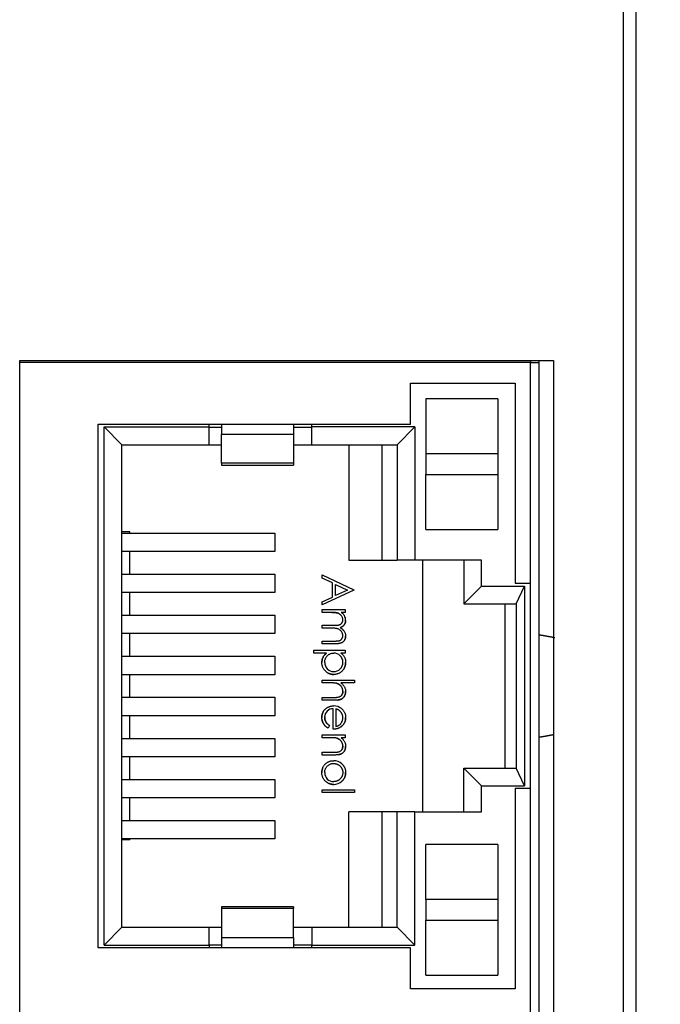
# Model space of a CAD drawing. Header units: inches. Extents: x 0 to 22, y 0 to 17.
# Tile 24 of 40: x 17.231 to 17.855, y 6.625 to 7.585. Entities that reach past the tile are written whole.
import ezdxf
from ezdxf.enums import TextEntityAlignment as Align

# ---------------------------------------------------------------- set-up
doc = ezdxf.new("R2010")
doc.units = ezdxf.units.IN
doc.header["$MEASUREMENT"] = 0
for name, color, linetype in [('CONN__RJ45_X2__A', 7, 'Continuous'), ('Default', 7, 'Continuous'), ('OVERLAY__FRONT__', 7, 'Continuous'), ('PANEL__SIDE__RIG', 7, 'Continuous')]:
    doc.layers.add(name, color=color, linetype=linetype)
doc.styles.add('SEACAD_Solid_Edge_ANSI', font='seans.ttf')
doc.dimstyles.new('ANSI', dxfattribs={"dimtxt": 0.075, "dimasz": 0.075, "dimexe": 0.0375, "dimexo": 0.0375, "dimgap": 0.0375, "dimtad": 0, "dimtih": 1, "dimtoh": 1, "dimzin": 4, "dimdsep": 46, "dimtxsty": 'SEACAD_Solid_Edge_ANSI', "dimblk1": '_SE_FILLED', "dimblk2": '_SE_FILLED', "dimsah": 1, "dimcen": 0.0375, "dimadec": 0, "dimazin": 0, "dimtfac": 1, "dimtofl": 0, "dimtmove": 0, "dimatfit": 3, "dimfxl": 1, "dimtolj": 1, "dimtzin": 4, "dimarcsym": 0})

# ---------------------------------------------------------------- blocks, each defined once
blk = doc.blocks.new('SE')
at = {"layer": 'CONN__RJ45_X2__A', "color": 7, "linetype": 'Continuous'}
for p, q in [((17.72877, 7.25054), (17.23124, 7.25054)), ((17.72877, 7.25269), (17.72877, 7.25054)), ((17.72877, 7.03554), (17.72877, 7.25054)), ((17.72877, 7.25054), (17.73677, 7.25054)), ((17.73677, 7.25254), (17.73677, 7.25054)), ((17.73677, 7.25054), (17.73677, 6.00269)), ((17.61177, 7.19054), (17.61177, 7.23054)), ((17.61177, 7.23054), (17.71377, 7.23054)), ((17.71377, 7.23054), (17.71377, 7.03554)), ((17.69677, 7.21512), (17.62677, 7.21512)), ((17.62677, 7.21512), (17.62677, 7.16154)), ((17.69677, 7.21512), (17.69677, 7.16154)), ((17.30777, 6.68054), (17.30777, 7.19054)), ((17.30777, 7.19054), (17.42777, 7.19054)), ((17.31345, 6.68322), (17.31345, 7.18786)), ((17.31345, 7.18786), (17.33077, 7.17054)), ((17.31345, 7.18786), (17.41577, 7.18786)), ((17.41577, 7.18786), (17.41577, 7.19054)), ((17.41577, 7.17054), (17.41577, 7.18786)), ((17.41577, 7.18754), (17.42777, 7.18754)), ((17.42777, 7.19054), (17.49777, 7.19054)), ((17.42777, 7.19054), (17.42777, 7.18036)), ((17.49777, 7.19054), (17.61177, 7.19054)), ((17.49777, 7.19054), (17.49777, 7.18036)), ((17.49777, 7.18754), (17.51577, 7.18754)), ((17.51577, 7.18786), (17.51577, 7.19054)), ((17.61609, 7.18786), (17.51577, 7.18786)), ((17.51577, 7.17054), (17.51577, 7.18786)), ((17.59877, 7.17054), (17.61609, 7.18786)), ((17.61609, 7.18786), (17.61609, 7.05804)), ((17.49777, 7.18036), (17.42777, 7.18036)), ((17.42777, 7.15241), (17.42777, 7.18036)), ((17.49777, 7.18036), (17.49777, 7.15241)), ((17.33077, 6.70054), (17.33077, 7.17054)), ((17.33077, 7.17054), (17.41577, 7.17054)), ((17.41577, 7.17054), (17.42777, 7.17054)), ((17.49777, 7.17054), (17.51577, 7.17054)), ((17.51577, 7.17054), (17.59877, 7.17054)), ((17.55177, 7.17054), (17.55177, 7.05804)), ((17.58377, 7.17054), (17.58377, 7.05804)), ((17.59877, 7.17054), (17.59877, 7.05804)), ((17.62677, 7.16154), (17.62677, 7.14154)), ((17.69677, 7.16154), (17.62677, 7.16154)), ((17.69677, 7.16154), (17.69677, 7.14154)), ((17.49777, 7.15241), (17.42777, 7.15241)), ((17.42777, 7.15241), (17.42777, 7.15054)), ((17.42777, 7.15054), (17.49777, 7.15054)), ((17.49777, 7.15241), (17.49777, 7.15054)), ((17.62677, 7.14154), (17.69677, 7.14154)), ((17.62677, 7.08795), (17.62677, 7.14154)), ((17.69677, 7.14154), (17.69677, 7.08795)), ((17.62677, 7.08795), (17.69677, 7.08795)), ((17.33834, 7.08554), (17.33077, 7.08554)), ((17.33077, 7.08454), (17.47985, 7.08454)), ((17.33834, 7.08454), (17.33834, 7.08554)), ((17.47985, 7.08454), (17.47985, 7.06654)), ((17.47985, 7.06654), (17.33077, 7.06654)), ((17.33834, 7.04454), (17.33834, 7.06654)), ((17.55177, 7.05804), (17.58377, 7.05804)), ((17.58377, 7.05804), (17.59877, 7.05804)), ((17.61609, 7.05804), (17.59877, 7.05804)), ((17.68109, 7.05804), (17.61609, 7.05804)), ((17.62377, 6.81304), (17.62377, 7.05804)), ((17.66377, 7.05804), (17.66377, 7.01554)), ((17.68109, 7.03286), (17.68109, 7.05804)), ((17.33077, 7.04454), (17.47985, 7.04454)), ((17.47985, 7.04454), (17.47985, 7.02654)), ((17.52591, 7.04369), (17.55651, 7.02917)), ((17.52591, 7.04069), (17.52591, 7.04369)), ((17.53572, 7.03604), (17.52591, 7.04069)), ((17.53572, 7.02216), (17.53572, 7.03604)), ((17.53886, 7.03455), (17.55055, 7.02901)), ((17.53886, 7.02361), (17.53886, 7.03455)), ((17.68109, 7.03286), (17.66377, 7.01554)), ((17.68109, 7.03286), (17.72275, 7.03286)), ((17.71377, 7.03554), (17.72877, 7.03554)), ((17.71472, 7.01554), (17.72275, 7.03286)), ((17.72275, 7.03286), (17.72275, 6.83822)), ((17.72877, 6.83554), (17.72877, 7.03554)), ((17.47985, 7.02654), (17.33077, 7.02654)), ((17.33834, 7.00454), (17.33834, 7.02654)), ((17.55651, 7.02878), (17.52591, 7.01465)), ((17.52591, 7.01764), (17.53572, 7.02216)), ((17.55055, 7.02901), (17.53886, 7.02361)), ((17.55651, 7.02917), (17.55651, 7.02878)), ((17.52591, 7.01465), (17.52591, 7.01764)), ((17.66377, 7.01554), (17.71472, 7.01554)), ((17.70377, 7.01554), (17.70377, 6.85554)), ((17.71472, 7.01554), (17.71472, 6.85554)), ((17.33077, 7.00454), (17.47985, 7.00454)), ((17.47985, 7.00454), (17.47985, 6.98654)), ((17.52591, 7.0072), (17.52591, 7.00994)), ((17.52591, 7.00994), (17.54827, 7.00994)), ((17.53532, 7.0072), (17.52591, 7.0072)), ((17.54827, 7.0072), (17.54439, 7.0072)), ((17.54827, 7.00994), (17.54827, 7.0072)), ((17.52591, 6.99189), (17.52591, 6.99464)), ((17.52591, 6.99464), (17.53728, 6.99464)), ((17.53461, 6.99189), (17.52591, 6.99189)), ((17.47985, 6.98654), (17.33077, 6.98654)), ((17.33834, 6.96454), (17.33834, 6.98654)), ((17.52591, 6.97659), (17.52591, 6.97934)), ((17.52591, 6.97934), (17.53803, 6.97934)), ((17.53802, 6.97659), (17.52591, 6.97659)), ((17.33077, 6.96454), (17.47985, 6.96454)), ((17.47985, 6.96454), (17.47985, 6.94654)), ((17.51767, 6.96756), (17.51767, 6.97031)), ((17.51767, 6.97031), (17.54827, 6.97031)), ((17.52996, 6.96756), (17.51767, 6.96756)), ((17.54827, 6.96756), (17.54414, 6.96756)), ((17.54827, 6.97031), (17.54827, 6.96756)), ((17.47985, 6.94654), (17.33077, 6.94654)), ((17.33834, 6.92454), (17.33834, 6.94654)), ((17.52591, 6.94127), (17.5573, 6.94127)), ((17.52591, 6.93853), (17.52591, 6.94127)), ((17.53399, 6.93853), (17.52591, 6.93853)), ((17.5573, 6.93853), (17.54405, 6.93853)), ((17.5573, 6.94127), (17.5573, 6.93853)), ((17.33077, 6.92454), (17.47985, 6.92454)), ((17.47985, 6.92454), (17.47985, 6.90654)), ((17.52591, 6.92165), (17.52591, 6.9244)), ((17.52591, 6.9244), (17.53643, 6.9244)), ((17.53733, 6.92165), (17.52591, 6.92165)), ((17.47985, 6.90654), (17.33077, 6.90654)), ((17.33834, 6.88454), (17.33834, 6.90654)), ((17.5365, 6.8934), (17.5365, 6.91338)), ((17.53925, 6.91313), (17.53925, 6.89615)), ((17.53297, 6.89702), (17.53169, 6.89458)), ((17.52591, 6.88516), (17.52591, 6.88791)), ((17.52591, 6.88791), (17.54827, 6.88791)), ((17.54827, 6.88791), (17.54827, 6.88516)), ((17.33077, 6.88454), (17.47985, 6.88454)), ((17.47985, 6.88454), (17.47985, 6.86654)), ((17.53399, 6.88516), (17.52591, 6.88516)), ((17.54827, 6.88516), (17.54424, 6.88516)), ((17.73743, 6.88554), (17.73677, 6.88554)), ((17.52591, 6.86829), (17.52591, 6.87103)), ((17.52591, 6.87103), (17.53643, 6.87103)), ((17.53733, 6.86829), (17.52591, 6.86829)), ((17.47985, 6.86654), (17.33077, 6.86654)), ((17.33834, 6.84454), (17.33834, 6.86654)), ((17.66377, 6.85554), (17.71472, 6.85554)), ((17.66377, 6.81304), (17.66377, 6.85554)), ((17.68109, 6.83822), (17.66377, 6.85554)), ((17.72275, 6.83822), (17.71472, 6.85554)), ((17.33077, 6.84454), (17.47985, 6.84454)), ((17.47985, 6.84454), (17.47985, 6.82654)), ((17.68109, 6.81304), (17.68109, 6.83822)), ((17.68109, 6.83822), (17.72275, 6.83822)), ((17.52591, 6.83454), (17.5573, 6.83454)), ((17.52591, 6.83179), (17.52591, 6.83454)), ((17.5573, 6.83179), (17.52591, 6.83179)), ((17.5573, 6.83454), (17.5573, 6.83179)), ((17.72877, 6.83554), (17.71377, 6.83554)), ((17.71377, 6.83554), (17.71377, 6.64054)), ((17.72877, 6.41546), (17.72877, 6.83554)), ((17.47985, 6.82654), (17.33077, 6.82654)), ((17.33834, 6.80454), (17.33834, 6.82654)), ((17.58377, 6.81304), (17.55177, 6.81304)), ((17.55177, 6.70054), (17.55177, 6.81304)), ((17.59877, 6.81304), (17.58377, 6.81304)), ((17.58377, 6.81304), (17.58377, 6.70054)), ((17.61609, 6.81304), (17.59877, 6.81304)), ((17.59877, 6.70054), (17.59877, 6.81304)), ((17.61609, 6.81304), (17.68109, 6.81304)), ((17.61609, 6.68322), (17.61609, 6.81304)), ((17.33077, 6.80454), (17.47985, 6.80454)), ((17.47985, 6.80454), (17.47985, 6.78654)), ((17.47985, 6.78654), (17.33077, 6.78654)), ((17.33834, 6.78554), (17.33077, 6.78554)), ((17.33834, 6.78554), (17.33834, 6.78654)), ((17.69677, 6.78112), (17.62677, 6.78112)), ((17.62677, 6.72754), (17.62677, 6.78112)), ((17.69677, 6.78112), (17.69677, 6.72754)), ((17.69677, 6.72754), (17.62677, 6.72754)), ((17.62677, 6.72754), (17.62677, 6.70754)), ((17.69677, 6.72754), (17.69677, 6.70754)), ((17.42777, 6.72053), (17.42777, 6.71866)), ((17.49777, 6.72053), (17.42777, 6.72053)), ((17.42777, 6.71866), (17.42777, 6.69072)), ((17.49777, 6.71866), (17.42777, 6.71866)), ((17.49777, 6.72053), (17.49777, 6.71866)), ((17.49777, 6.69072), (17.49777, 6.71866)), ((17.62677, 6.70754), (17.69677, 6.70754)), ((17.62677, 6.65395), (17.62677, 6.70754)), ((17.69677, 6.70754), (17.69677, 6.65395)), ((17.33077, 6.70054), (17.31345, 6.68322)), ((17.33077, 6.70054), (17.41577, 6.70054)), ((17.41577, 6.70054), (17.42777, 6.70054)), ((17.41577, 6.68322), (17.41577, 6.70054)), ((17.49777, 6.70054), (17.51577, 6.70054)), ((17.51577, 6.70054), (17.59877, 6.70054)), ((17.51577, 6.70054), (17.51577, 6.68322)), ((17.61609, 6.68322), (17.59877, 6.70054)), ((17.42777, 6.69072), (17.42777, 6.68054)), ((17.42777, 6.69072), (17.49777, 6.69072)), ((17.49777, 6.69072), (17.49777, 6.68054)), ((17.42777, 6.68054), (17.30777, 6.68054)), ((17.31345, 6.68322), (17.41577, 6.68322)), ((17.41577, 6.68354), (17.42777, 6.68354)), ((17.41577, 6.68322), (17.41577, 6.68054)), ((17.49777, 6.68054), (17.42777, 6.68054)), ((17.49777, 6.68354), (17.51577, 6.68354)), ((17.61177, 6.68054), (17.49777, 6.68054)), ((17.51577, 6.68322), (17.61609, 6.68322)), ((17.51577, 6.68054), (17.51577, 6.68322)), ((17.61177, 6.64054), (17.61177, 6.68054)), ((17.62677, 6.65395), (17.69677, 6.65395)), ((17.71377, 6.64054), (17.61177, 6.64054))]:
    blk.add_line(p, q, dxfattribs=at)
for centre, radius, start, end in [((17.53968, 6.99974), 0.00896, 358.35112, 28.99722), ((17.53715, 6.95883), 0.00875, 358.20022, 90.7218), ((17.53719, 6.95844), 0.00892, 179.57114, 269.53977), ((17.53703, 6.9584), 0.00889, 270.62131, 1.00485), ((17.53723, 6.90458), 0.01156, 51.10062, 91.01175), ((17.53629, 6.90532), 0.00806, 88.4623, 180.46425), ((17.53726, 6.85161), 0.01117, 46.51397, 91.2014), ((17.53693, 6.85102), 0.00865, 178.71579, 270.55612), ((17.5373, 6.85089), 0.01121, 268.63527, 313.21053)]:
    blk.add_arc(centre, radius, start, end, dxfattribs=at)
for points, knots in [([(17.53532, 7.0072), (17.53566, 7.0072), (17.53631, 7.00719), (17.53725, 7.00714), (17.53812, 7.00709), (17.53893, 7.00699), (17.53967, 7.00688), (17.54035, 7.00673), (17.54095, 7.00656), (17.54166, 7.0063), (17.54243, 7.00592), (17.54297, 7.00555), (17.54321, 7.00537)], [0, 0, 0, 0, 0.0697629, 0.134515, 0.1951194, 0.2509143, 0.3026968, 0.350296, 0.3933858, 0.4329734, 0.5070892, 0.5687418, 0.5687418, 0.5687418, 0.5687418]), ([(17.54592, 6.99996), (17.54591, 7.0003), (17.54588, 7.00096), (17.54564, 7.00193), (17.54526, 7.00287), (17.54474, 7.00376), (17.5441, 7.00458), (17.54334, 7.0053), (17.54247, 7.0059), (17.54166, 7.0063), (17.54095, 7.00656), (17.54035, 7.00673), (17.53967, 7.00688), (17.53893, 7.00699), (17.53812, 7.00709), (17.53725, 7.00714), (17.53631, 7.00719), (17.53566, 7.0072), (17.53532, 7.0072)], [0, 0, 0, 0, 0.068677, 0.136871, 0.206114, 0.277538, 0.349772, 0.421251, 0.492911, 0.567027, 0.606614, 0.649704, 0.697303, 0.749086, 0.804881, 0.865485, 0.930237, 1, 1, 1, 1]), ([(17.54439, 7.0072), (17.54473, 7.00695), (17.54538, 7.00648), (17.54624, 7.0057), (17.54697, 7.00492), (17.54735, 7.00436), (17.54753, 7.0041)], [0, 0, 0, 0, 0.283595, 0.543395, 0.780646, 1, 1, 1, 1]), ([(17.54592, 6.98464), (17.54591, 6.98499), (17.54588, 6.98567), (17.54563, 6.98667), (17.54526, 6.98764), (17.54471, 6.98853), (17.54406, 6.98935), (17.54328, 6.99006), (17.5424, 6.99064), (17.54158, 6.99104), (17.54085, 6.99129), (17.54021, 6.99145), (17.53949, 6.99158), (17.53868, 6.9917), (17.53778, 6.99178), (17.5368, 6.99185), (17.53573, 6.99189), (17.53499, 6.99189), (17.53461, 6.99189)], [0, 0, 0, 0, 0.068158, 0.134707, 0.201865, 0.270788, 0.340024, 0.408083, 0.476813, 0.547346, 0.58564, 0.628865, 0.677153, 0.730803, 0.789807, 0.854325, 0.924365, 1, 1, 1, 1]), ([(17.53728, 6.99464), (17.5376, 6.99464), (17.53822, 6.99464), (17.5391, 6.99467), (17.53991, 6.99471), (17.54063, 6.99476), (17.54128, 6.99484), (17.54184, 6.99492), (17.54232, 6.99502), (17.54285, 6.99518), (17.54343, 6.99543), (17.54406, 6.99584), (17.5446, 6.99634), (17.54507, 6.99693), (17.54545, 6.9976), (17.54573, 6.99833), (17.54589, 6.99913), (17.54591, 6.99968), (17.54592, 6.99996)], [0, 0, 0, 0, 0.08253, 0.158779, 0.227738, 0.289946, 0.345499, 0.393896, 0.436374, 0.472122, 0.536384, 0.599078, 0.661948, 0.726311, 0.791771, 0.858647, 0.927305, 1, 1, 1, 1]), ([(17.54326, 6.99237), (17.54358, 6.99248), (17.54418, 6.99269), (17.545, 6.99308), (17.54571, 6.9935), (17.54631, 6.99396), (17.54684, 6.99447), (17.54729, 6.99504), (17.54769, 6.99568), (17.54803, 6.99638), (17.54832, 6.99712), (17.54852, 6.99789), (17.54864, 6.99868), (17.54866, 6.99921), (17.54867, 6.99948)], [0, 0, 0, 0, 0.104167, 0.197856, 0.283235, 0.360013, 0.433844, 0.509506, 0.587043, 0.668754, 0.751164, 0.833468, 0.915848, 1, 1, 1, 1]), ([(17.54867, 6.99948), (17.54866, 6.99921), (17.54864, 6.99868), (17.54852, 6.99789), (17.54832, 6.99712), (17.54803, 6.99638), (17.54769, 6.99568), (17.54729, 6.99504), (17.54684, 6.99447), (17.54631, 6.99396), (17.54571, 6.9935), (17.545, 6.99308), (17.54418, 6.99269), (17.54358, 6.99248), (17.54326, 6.99237)], [0, 0, 0, 0, 0.084152, 0.166532, 0.248836, 0.331246, 0.412957, 0.490494, 0.566156, 0.639987, 0.716765, 0.802144, 0.895833, 1, 1, 1, 1]), ([(17.54711, 6.98905), (17.54705, 6.98914), (17.54686, 6.9894), (17.54652, 6.98982), (17.54608, 6.9903), (17.5456, 6.99076), (17.54507, 6.9912), (17.54451, 6.99161), (17.54391, 6.99201), (17.54348, 6.99225), (17.54326, 6.99237)], [0.5038762, 0.5038762, 0.5038762, 0.5038762, 0.5350581, 0.5975237, 0.6605171, 0.7251603, 0.7908841, 0.8587745, 0.9282339, 1, 1, 1, 1]), ([(17.54326, 6.99237), (17.54348, 6.99225), (17.54391, 6.99201), (17.54451, 6.99161), (17.54507, 6.9912), (17.5456, 6.99076), (17.54608, 6.9903), (17.54652, 6.98982), (17.54693, 6.98932), (17.54741, 6.98862), (17.54791, 6.98771), (17.54835, 6.98657), (17.54862, 6.98538), (17.54865, 6.98457), (17.54867, 6.98416)], [0, 0, 0, 0, 0.071766, 0.141226, 0.209116, 0.27484, 0.339483, 0.402476, 0.464942, 0.526833, 0.647415, 0.765562, 0.881615, 1, 1, 1, 1]), ([(17.54867, 6.98416), (17.54865, 6.98379), (17.54862, 6.98305), (17.54841, 6.98199), (17.54803, 6.98099), (17.54752, 6.98007), (17.54688, 6.97923), (17.54612, 6.97851), (17.54525, 6.9779), (17.54442, 6.9775), (17.54369, 6.97723), (17.54307, 6.97706), (17.54239, 6.97692), (17.54164, 6.9768), (17.54083, 6.97671), (17.53995, 6.97664), (17.53901, 6.9766), (17.53836, 6.97659), (17.53802, 6.97659)], [0, 0, 0, 0, 0.075604, 0.147965, 0.218797, 0.28947, 0.359724, 0.429708, 0.500497, 0.574429, 0.613947, 0.657155, 0.703973, 0.754939, 0.809707, 0.868833, 0.932385, 1, 1, 1, 1]), ([(17.53803, 6.97934), (17.53832, 6.97934), (17.53887, 6.97934), (17.53966, 6.97936), (17.54038, 6.97941), (17.54103, 6.97946), (17.54161, 6.97953), (17.54212, 6.97962), (17.54256, 6.97972), (17.54305, 6.97989), (17.54359, 6.98015), (17.54417, 6.98055), (17.54468, 6.98105), (17.54512, 6.98163), (17.54548, 6.98229), (17.54574, 6.98302), (17.5459, 6.98381), (17.54591, 6.98436), (17.54592, 6.98464)], [0, 0, 0, 0, 0.078343, 0.150563, 0.216151, 0.27568, 0.328707, 0.375904, 0.417302, 0.452693, 0.517265, 0.581217, 0.645322, 0.712024, 0.78013, 0.850218, 0.922649, 1, 1, 1, 1]), ([(17.54506, 6.97783), (17.54512, 6.97786), (17.54549, 6.97807), (17.54612, 6.97851), (17.54688, 6.97923), (17.54752, 6.98007), (17.54803, 6.98099), (17.54841, 6.98199), (17.54862, 6.98305), (17.54865, 6.98379), (17.54867, 6.98416)], [0.4849823, 0.4849823, 0.4849823, 0.4849823, 0.4995035, 0.5702923, 0.6402758, 0.7105296, 0.781203, 0.852035, 0.9243957, 1, 1, 1, 1]), ([(17.52996, 6.96756), (17.52961, 6.96725), (17.52892, 6.96665), (17.52801, 6.96564), (17.52724, 6.96458), (17.52661, 6.96346), (17.52611, 6.96228), (17.52577, 6.96105), (17.52555, 6.95976), (17.52553, 6.95889), (17.52551, 6.95844)], [0, 0, 0, 0, 0.133868, 0.262003, 0.386599, 0.507884, 0.62877, 0.749452, 0.873159, 1, 1, 1, 1]), ([(17.52551, 6.95844), (17.52553, 6.95889), (17.52555, 6.95976), (17.52577, 6.96105), (17.52611, 6.96228), (17.52661, 6.96346), (17.52724, 6.96458), (17.52801, 6.96564), (17.52892, 6.96665), (17.52961, 6.96725), (17.52996, 6.96756)], [0, 0, 0, 0, 0.126841, 0.250548, 0.37123, 0.492116, 0.613401, 0.737997, 0.866132, 1, 1, 1, 1]), ([(17.52826, 6.95851), (17.52828, 6.95891), (17.5283, 6.9597), (17.52853, 6.96086), (17.52889, 6.962), (17.5294, 6.96308), (17.53002, 6.9641), (17.53076, 6.965), (17.53161, 6.96578), (17.53255, 6.96643), (17.53358, 6.96694), (17.53468, 6.9673), (17.53584, 6.96752), (17.53664, 6.96755), (17.53704, 6.96756)], [0, 0, 0, 0, 0.084701, 0.168033, 0.252235, 0.338215, 0.423346, 0.505701, 0.586811, 0.667674, 0.748939, 0.830656, 0.91356, 1, 1, 1, 1]), ([(17.54659, 6.9652), (17.54646, 6.96537), (17.54603, 6.96588), (17.54524, 6.96671), (17.54451, 6.96727), (17.54414, 6.96756)], [0.6752914, 0.6752914, 0.6752914, 0.6752914, 0.7369553, 0.8646402, 1, 1, 1, 1]), ([(17.54414, 6.96756), (17.54451, 6.96727), (17.54524, 6.96671), (17.54618, 6.96573), (17.54698, 6.9647), (17.54761, 6.96359), (17.54808, 6.96241), (17.54842, 6.96118), (17.54863, 6.95987), (17.54865, 6.95898), (17.54867, 6.95853)], [0, 0, 0, 0, 0.13536, 0.263045, 0.386061, 0.505771, 0.625178, 0.746148, 0.870538, 1, 1, 1, 1]), ([(17.53715, 6.94677), (17.53675, 6.94678), (17.53597, 6.9468), (17.53482, 6.94696), (17.53372, 6.94723), (17.53266, 6.9476), (17.53164, 6.94809), (17.53067, 6.94868), (17.52975, 6.94938), (17.52889, 6.95018), (17.5281, 6.95104), (17.52741, 6.95197), (17.52683, 6.95294), (17.52634, 6.95395), (17.52597, 6.95501), (17.52571, 6.95612), (17.52555, 6.95727), (17.52553, 6.95805), (17.52551, 6.95844)], [0, 0, 0, 0, 0.064921, 0.128034, 0.189574, 0.25058, 0.311733, 0.37325, 0.435763, 0.500346, 0.564949, 0.627528, 0.689157, 0.749865, 0.81076, 0.8723, 0.935413, 1, 1, 1, 1]), ([(17.54867, 6.95853), (17.54865, 6.95813), (17.54863, 6.95735), (17.54848, 6.95619), (17.54822, 6.95508), (17.54784, 6.95402), (17.54737, 6.95299), (17.54677, 6.95202), (17.54609, 6.95108), (17.5453, 6.95021), (17.54445, 6.9494), (17.54353, 6.9487), (17.54257, 6.9481), (17.54157, 6.94761), (17.54053, 6.94723), (17.53944, 6.94696), (17.53831, 6.9468), (17.53754, 6.94678), (17.53715, 6.94677)], [0, 0, 0, 0, 0.065081, 0.128636, 0.190653, 0.252125, 0.313446, 0.375227, 0.438498, 0.503285, 0.56801, 0.630879, 0.692154, 0.752552, 0.813191, 0.873985, 0.936258, 1, 1, 1, 1]), ([(17.54575, 6.95072), (17.54586, 6.95084), (17.54622, 6.95126), (17.54677, 6.95202), (17.54737, 6.95299), (17.54784, 6.95402), (17.54822, 6.95508), (17.54848, 6.95619), (17.54863, 6.95735), (17.54865, 6.95813), (17.54867, 6.95853)], [0.5337295, 0.5337295, 0.5337295, 0.5337295, 0.5615019, 0.6247727, 0.6865537, 0.747875, 0.8093471, 0.8713639, 0.934919, 1, 1, 1, 1]), ([(17.52934, 6.94977), (17.52948, 6.94964), (17.52991, 6.94926), (17.53067, 6.94868), (17.53164, 6.94809), (17.53266, 6.9476), (17.53372, 6.94723), (17.53482, 6.94696), (17.53597, 6.9468), (17.53675, 6.94678), (17.53715, 6.94677)], [0.5322417, 0.5322417, 0.5322417, 0.5322417, 0.5642375, 0.6267499, 0.6882668, 0.7494202, 0.8104263, 0.8719658, 0.9350787, 1, 1, 1, 1]), ([(17.54, 6.9381), (17.53985, 6.93814), (17.53952, 6.93821), (17.53899, 6.9383), (17.53837, 6.93837), (17.53766, 6.93843), (17.53686, 6.93847), (17.53599, 6.93851), (17.53502, 6.93852), (17.53435, 6.93853), (17.53399, 6.93853)], [0, 0, 0, 0, 0.075999, 0.165611, 0.269045, 0.387448, 0.518827, 0.665394, 0.825083, 1, 1, 1, 1]), ([(17.54, 6.9381), (17.5402, 6.93804), (17.54061, 6.93792), (17.5412, 6.93768), (17.54171, 6.93743), (17.54201, 6.93725), (17.54213, 6.93718)], [0, 0, 0, 0, 0.0620182, 0.1239486, 0.1848794, 0.2255842, 0.2255842, 0.2255842, 0.2255842]), ([(17.54592, 6.9305), (17.54592, 6.93072), (17.54591, 6.93116), (17.54582, 6.93181), (17.54569, 6.93244), (17.54551, 6.93305), (17.54526, 6.93364), (17.54497, 6.93422), (17.54462, 6.93478), (17.54422, 6.93531), (17.54378, 6.93582), (17.54332, 6.93628), (17.54283, 6.9367), (17.54232, 6.93707), (17.54177, 6.9374), (17.5412, 6.93768), (17.54061, 6.93792), (17.5402, 6.93804), (17.54, 6.9381)], [0, 0, 0, 0, 0.06402, 0.126694, 0.189084, 0.250363, 0.312516, 0.374243, 0.43785, 0.502657, 0.567745, 0.630576, 0.692772, 0.754268, 0.815121, 0.876051, 0.937982, 1, 1, 1, 1]), ([(17.54405, 6.93853), (17.54442, 6.93823), (17.54514, 6.93766), (17.54607, 6.93669), (17.54688, 6.9357), (17.54753, 6.93465), (17.54804, 6.93355), (17.5484, 6.93241), (17.54862, 6.93123), (17.54865, 6.93042), (17.54867, 6.93002)], [0, 0, 0, 0, 0.140724, 0.273996, 0.400684, 0.522555, 0.641534, 0.759969, 0.878405, 1, 1, 1, 1]), ([(17.53643, 6.9244), (17.53673, 6.9244), (17.53732, 6.92441), (17.53815, 6.92442), (17.53891, 6.92444), (17.53958, 6.92448), (17.54018, 6.92452), (17.5407, 6.92457), (17.54114, 6.92464), (17.5414, 6.92469), (17.54152, 6.92472)], [0, 0, 0, 0, 0.178867, 0.342141, 0.489871, 0.623312, 0.740056, 0.841468, 0.928901, 1, 1, 1, 1]), ([(17.54867, 6.93002), (17.54865, 6.9296), (17.54862, 6.92879), (17.54839, 6.92761), (17.54798, 6.92651), (17.54743, 6.92549), (17.54674, 6.92457), (17.54595, 6.92376), (17.54503, 6.9231), (17.54418, 6.92265), (17.54342, 6.92235), (17.54277, 6.92217), (17.54205, 6.92201), (17.54125, 6.92187), (17.54037, 6.92178), (17.53943, 6.92171), (17.5384, 6.92166), (17.5377, 6.92165), (17.53733, 6.92165)], [0, 0, 0, 0, 0.077229, 0.151155, 0.223454, 0.295497, 0.36692, 0.436794, 0.506696, 0.577864, 0.615912, 0.658048, 0.703776, 0.75408, 0.808979, 0.867913, 0.931702, 1, 1, 1, 1]), ([(17.54119, 6.92187), (17.54121, 6.92188), (17.54151, 6.92192), (17.54205, 6.92201), (17.54277, 6.92217), (17.54342, 6.92235), (17.54418, 6.92265), (17.54503, 6.9231), (17.54595, 6.92376), (17.54674, 6.92457), (17.54743, 6.92549), (17.54798, 6.92651), (17.54839, 6.92761), (17.54862, 6.92879), (17.54865, 6.9296), (17.54867, 6.93002)], [0.240506, 0.240506, 0.240506, 0.240506, 0.2459199, 0.296224, 0.341952, 0.3840882, 0.4221362, 0.4933036, 0.5632059, 0.6330801, 0.7045028, 0.7765464, 0.8488451, 0.9227714, 1, 1, 1, 1]), ([(17.54152, 6.92472), (17.54186, 6.92482), (17.54253, 6.92501), (17.54344, 6.92546), (17.54421, 6.92602), (17.54484, 6.9267), (17.54533, 6.92749), (17.54568, 6.9284), (17.54589, 6.92941), (17.54591, 6.93013), (17.54592, 6.9305)], [0, 0, 0, 0, 0.136257, 0.261954, 0.379638, 0.494379, 0.609866, 0.729887, 0.859213, 1, 1, 1, 1]), ([(17.54592, 6.9305), (17.54591, 6.93013), (17.54589, 6.92941), (17.54568, 6.9284), (17.54534, 6.92751), (17.54502, 6.92699), (17.54485, 6.92676)], [0, 0, 0, 0, 0.1407875, 0.2701125, 0.3901338, 0.4984223, 0.4984223, 0.4984223, 0.4984223]), ([(17.52551, 6.90491), (17.52552, 6.90534), (17.52554, 6.90618), (17.52571, 6.9074), (17.52599, 6.90855), (17.52637, 6.90962), (17.52687, 6.91063), (17.52749, 6.91156), (17.5282, 6.91242), (17.52904, 6.91319), (17.52993, 6.91389), (17.53085, 6.9145), (17.53181, 6.91501), (17.5328, 6.91542), (17.53382, 6.91576), (17.53486, 6.91599), (17.53594, 6.91613), (17.53666, 6.91615), (17.53703, 6.91616)], [0, 0, 0, 0, 0.071579, 0.139629, 0.204797, 0.268135, 0.329814, 0.391301, 0.453434, 0.516552, 0.579631, 0.641119, 0.701294, 0.76081, 0.819932, 0.87892, 0.938983, 1, 1, 1, 1]), ([(17.52866, 6.91284), (17.52851, 6.9127), (17.52809, 6.91229), (17.52749, 6.91156), (17.52687, 6.91063), (17.52637, 6.90962), (17.52599, 6.90855), (17.52571, 6.9074), (17.52554, 6.90618), (17.52552, 6.90534), (17.52551, 6.90491)], [0.5121583, 0.5121583, 0.5121583, 0.5121583, 0.5465665, 0.6086986, 0.6701863, 0.731865, 0.7952033, 0.8603708, 0.9284213, 1, 1, 1, 1]), ([(17.53169, 6.89458), (17.53134, 6.89477), (17.53067, 6.89515), (17.52975, 6.8958), (17.52892, 6.89648), (17.52821, 6.89723), (17.52758, 6.89801), (17.52704, 6.89884), (17.52657, 6.89972), (17.52618, 6.90064), (17.52588, 6.90162), (17.52567, 6.90267), (17.52554, 6.90377), (17.52552, 6.90452), (17.52551, 6.90491)], [0, 0, 0, 0, 0.09337, 0.181661, 0.265874, 0.346355, 0.4246, 0.501903, 0.579992, 0.658443, 0.738672, 0.821894, 0.908801, 1, 1, 1, 1]), ([(17.53297, 6.89702), (17.53267, 6.89722), (17.53209, 6.89761), (17.53133, 6.89822), (17.53069, 6.89879), (17.53017, 6.89937), (17.52975, 6.89997), (17.52938, 6.90061), (17.52905, 6.9013), (17.52877, 6.90205), (17.52855, 6.90283), (17.52838, 6.90362), (17.52828, 6.90443), (17.52827, 6.90498), (17.52826, 6.90525)], [0, 0, 0, 0, 0.110204, 0.207935, 0.294694, 0.369732, 0.440831, 0.514251, 0.59139, 0.672274, 0.754341, 0.836121, 0.917408, 1, 1, 1, 1]), ([(17.52826, 6.90525), (17.52827, 6.90498), (17.52828, 6.90443), (17.52838, 6.90362), (17.52855, 6.90283), (17.52877, 6.90205), (17.52905, 6.9013), (17.52938, 6.90061), (17.52975, 6.89997), (17.53017, 6.89937), (17.53069, 6.89879), (17.53133, 6.89822), (17.53209, 6.89761), (17.53267, 6.89722), (17.53297, 6.89702)], [0, 0, 0, 0, 0.082592, 0.163879, 0.245659, 0.327726, 0.40861, 0.485749, 0.559169, 0.630268, 0.705306, 0.792065, 0.889796, 1, 1, 1, 1]), ([(17.54382, 6.91046), (17.54369, 6.91061), (17.54342, 6.91091), (17.54296, 6.9113), (17.54247, 6.91168), (17.54192, 6.91202), (17.54132, 6.91234), (17.54067, 6.91263), (17.53998, 6.9129), (17.5395, 6.91305), (17.53925, 6.91313)], [0, 0, 0, 0, 0.109984, 0.22258, 0.3385, 0.458709, 0.585535, 0.717518, 0.854667, 1, 1, 1, 1]), ([(17.54592, 6.9047), (17.54591, 6.90497), (17.5459, 6.90552), (17.5458, 6.90632), (17.54564, 6.90708), (17.54541, 6.90782), (17.54511, 6.90853), (17.54475, 6.90921), (17.54432, 6.90986), (17.54399, 6.91026), (17.54382, 6.91046)], [0, 0, 0, 0, 0.131092, 0.259141, 0.384162, 0.505992, 0.629098, 0.750669, 0.874039, 1, 1, 1, 1]), ([(17.54631, 6.91183), (17.54605, 6.91215), (17.54547, 6.91277), (17.54483, 6.91331), (17.5445, 6.91358)], [0.7490638, 0.7490638, 0.7490638, 0.7490638, 0.8711647, 1, 1, 1, 1]), ([(17.5445, 6.91358), (17.54483, 6.91331), (17.54548, 6.91276), (17.54634, 6.91184), (17.54705, 6.91084), (17.54765, 6.90978), (17.5481, 6.90864), (17.54844, 6.90744), (17.54863, 6.90616), (17.54865, 6.90529), (17.54867, 6.90484)], [0, 0, 0, 0, 0.128835, 0.253589, 0.374643, 0.49534, 0.616325, 0.739759, 0.866842, 1, 1, 1, 1]), ([(17.52566, 6.90282), (17.52567, 6.90276), (17.52573, 6.90236), (17.52588, 6.90162), (17.52618, 6.90064), (17.52657, 6.89972), (17.52704, 6.89884), (17.52758, 6.89801), (17.52821, 6.89723), (17.52892, 6.89648), (17.52975, 6.8958), (17.53067, 6.89515), (17.53134, 6.89477), (17.53169, 6.89458)], [0.1651663, 0.1651663, 0.1651663, 0.1651663, 0.1781059, 0.2613278, 0.3415566, 0.4200079, 0.4980968, 0.5754001, 0.6536452, 0.7341258, 0.8183392, 0.9066301, 1, 1, 1, 1]), ([(17.54426, 6.89583), (17.544, 6.89564), (17.54347, 6.89526), (17.54262, 6.89477), (17.54172, 6.89435), (17.54076, 6.89402), (17.53977, 6.89375), (17.53872, 6.89355), (17.53763, 6.89343), (17.53688, 6.89341), (17.5365, 6.8934)], [0, 0, 0, 0, 0.118522, 0.236255, 0.356174, 0.47725, 0.60154, 0.729618, 0.862158, 1, 1, 1, 1]), ([(17.53925, 6.89615), (17.53961, 6.89625), (17.54031, 6.89644), (17.54129, 6.89685), (17.54215, 6.8973), (17.5429, 6.89784), (17.54356, 6.89845), (17.54414, 6.89916), (17.54466, 6.89995), (17.5451, 6.90082), (17.54547, 6.90174), (17.54572, 6.90271), (17.5459, 6.9037), (17.54591, 6.90436), (17.54592, 6.9047)], [0, 0, 0, 0, 0.09624, 0.185231, 0.267501, 0.3444, 0.419595, 0.496891, 0.576638, 0.660268, 0.745387, 0.83004, 0.914474, 1, 1, 1, 1]), ([(17.54426, 6.89583), (17.54461, 6.89612), (17.5453, 6.89668), (17.5462, 6.89764), (17.54697, 6.89866), (17.54759, 6.89976), (17.54807, 6.90093), (17.54842, 6.90217), (17.54863, 6.90348), (17.54865, 6.90438), (17.54867, 6.90484)], [0, 0, 0, 0, 0.129891, 0.255257, 0.377248, 0.497742, 0.61812, 0.740967, 0.86796, 1, 1, 1, 1]), ([(17.54867, 6.90484), (17.54865, 6.90438), (17.54863, 6.90348), (17.54842, 6.90217), (17.54807, 6.90093), (17.54759, 6.89976), (17.54697, 6.89866), (17.5462, 6.89764), (17.5453, 6.89668), (17.54461, 6.89612), (17.54426, 6.89583)], [0, 0, 0, 0, 0.13204, 0.259033, 0.38188, 0.502258, 0.622752, 0.744743, 0.870109, 1, 1, 1, 1]), ([(17.54, 6.88474), (17.53985, 6.88477), (17.53952, 6.88485), (17.53898, 6.88493), (17.53835, 6.885), (17.53765, 6.88506), (17.53685, 6.8851), (17.53598, 6.88514), (17.53501, 6.88516), (17.53434, 6.88516), (17.53399, 6.88516)], [0, 0, 0, 0, 0.076995, 0.167615, 0.271052, 0.38946, 0.520843, 0.666399, 0.826094, 1, 1, 1, 1]), ([(17.54867, 6.87665), (17.54865, 6.87624), (17.54862, 6.87543), (17.54839, 6.87425), (17.54798, 6.87314), (17.54743, 6.87212), (17.54674, 6.87121), (17.54594, 6.8704), (17.54502, 6.86973), (17.54416, 6.86928), (17.54341, 6.86899), (17.54276, 6.8688), (17.54203, 6.86864), (17.54124, 6.86851), (17.54037, 6.86842), (17.53942, 6.86834), (17.5384, 6.86829), (17.53769, 6.86829), (17.53733, 6.86829)], [0, 0, 0, 0, 0.07724, 0.151178, 0.223488, 0.295543, 0.366976, 0.437131, 0.507044, 0.57856, 0.616614, 0.658756, 0.704491, 0.754803, 0.809332, 0.868274, 0.932073, 1, 1, 1, 1]), ([(17.54, 6.88474), (17.5402, 6.88468), (17.54061, 6.88456), (17.5412, 6.88432), (17.54174, 6.88405), (17.54207, 6.88385), (17.54222, 6.88376)], [0, 0, 0, 0, 0.0619854, 0.1238831, 0.1847816, 0.2352756, 0.2352756, 0.2352756, 0.2352756]), ([(17.54592, 6.87713), (17.54592, 6.87735), (17.54591, 6.87779), (17.54582, 6.87843), (17.54569, 6.87906), (17.54551, 6.87968), (17.54526, 6.88027), (17.54497, 6.88085), (17.54462, 6.88141), (17.54422, 6.88195), (17.54378, 6.88245), (17.54332, 6.88292), (17.54283, 6.88333), (17.54232, 6.88371), (17.54177, 6.88403), (17.5412, 6.88432), (17.54061, 6.88456), (17.5402, 6.88468), (17.54, 6.88474)], [0, 0, 0, 0, 0.063986, 0.126627, 0.188984, 0.25023, 0.312351, 0.374574, 0.438148, 0.50292, 0.567974, 0.630771, 0.692935, 0.754398, 0.815218, 0.876117, 0.938015, 1, 1, 1, 1]), ([(17.54152, 6.87136), (17.54186, 6.87145), (17.54253, 6.87163), (17.54344, 6.87207), (17.54421, 6.87263), (17.54484, 6.87331), (17.54533, 6.87411), (17.54567, 6.87502), (17.54589, 6.87604), (17.54591, 6.87676), (17.54592, 6.87713)], [0, 0, 0, 0, 0.13552, 0.260833, 0.378476, 0.493178, 0.609281, 0.729981, 0.859261, 1, 1, 1, 1]), ([(17.54211, 6.86867), (17.54233, 6.86871), (17.54278, 6.86881), (17.54341, 6.86899), (17.54416, 6.86928), (17.54502, 6.86973), (17.54594, 6.8704), (17.54674, 6.87121), (17.54743, 6.87212), (17.54798, 6.87314), (17.54839, 6.87425), (17.54862, 6.87543), (17.54865, 6.87624), (17.54867, 6.87665)], [0.2990021, 0.2990021, 0.2990021, 0.2990021, 0.3412438, 0.3833865, 0.4214403, 0.4929564, 0.5628695, 0.6330237, 0.7044574, 0.776512, 0.8488219, 0.9227596, 1, 1, 1, 1]), ([(17.54661, 6.88286), (17.5465, 6.88302), (17.54609, 6.88351), (17.54532, 6.8843), (17.54461, 6.88487), (17.54424, 6.88516)], [0.6679263, 0.6679263, 0.6679263, 0.6679263, 0.7264312, 0.859024, 1, 1, 1, 1]), ([(17.54424, 6.88516), (17.54461, 6.88487), (17.54532, 6.8843), (17.54625, 6.88335), (17.54702, 6.88235), (17.54763, 6.8813), (17.54809, 6.8802), (17.54843, 6.87906), (17.54863, 6.87787), (17.54865, 6.87706), (17.54867, 6.87665)], [0, 0, 0, 0, 0.140976, 0.273569, 0.398988, 0.51993, 0.63811, 0.756589, 0.87686, 1, 1, 1, 1]), ([(17.54592, 6.87713), (17.54591, 6.87676), (17.54589, 6.87604), (17.54567, 6.87502), (17.54534, 6.87413), (17.54503, 6.87361), (17.54486, 6.87339)], [0, 0, 0, 0, 0.1407387, 0.270019, 0.390719, 0.4974956, 0.4974956, 0.4974956, 0.4974956]), ([(17.53643, 6.87103), (17.53673, 6.87104), (17.53732, 6.87104), (17.53815, 6.87105), (17.53891, 6.87107), (17.53958, 6.87111), (17.54018, 6.87116), (17.5407, 6.87121), (17.54114, 6.87128), (17.5414, 6.87133), (17.54152, 6.87136)], [0, 0, 0, 0, 0.17885, 0.34211, 0.489826, 0.623254, 0.74008, 0.841483, 0.928908, 1, 1, 1, 1]), ([(17.52551, 6.8512), (17.52553, 6.85162), (17.52555, 6.85244), (17.52571, 6.85364), (17.52598, 6.85477), (17.52636, 6.85585), (17.52684, 6.85687), (17.52744, 6.85783), (17.52815, 6.85874), (17.52895, 6.85957), (17.52983, 6.86032), (17.53075, 6.86098), (17.53171, 6.86154), (17.5327, 6.862), (17.53373, 6.86236), (17.5348, 6.86261), (17.5359, 6.86277), (17.53665, 6.86278), (17.53703, 6.86279)], [0, 0, 0, 0, 0.068742, 0.134635, 0.198324, 0.260825, 0.322714, 0.384555, 0.446913, 0.510958, 0.574931, 0.636685, 0.697483, 0.757134, 0.816966, 0.876818, 0.937663, 1, 1, 1, 1]), ([(17.52826, 6.85122), (17.52827, 6.85161), (17.5283, 6.85239), (17.52852, 6.85354), (17.52887, 6.85463), (17.52936, 6.85567), (17.52998, 6.85662), (17.53072, 6.85749), (17.53159, 6.85824), (17.53255, 6.85889), (17.5336, 6.8594), (17.5347, 6.85978), (17.53584, 6.86), (17.53662, 6.86003), (17.53701, 6.86005)], [0, 0, 0, 0, 0.08559, 0.168953, 0.251283, 0.334069, 0.416351, 0.497655, 0.580166, 0.664159, 0.748512, 0.831821, 0.915267, 1, 1, 1, 1]), ([(17.53701, 6.86005), (17.53731, 6.86004), (17.53791, 6.86002), (17.53879, 6.85989), (17.53963, 6.85969), (17.54044, 6.85941), (17.54121, 6.85904), (17.54195, 6.85859), (17.54266, 6.85806), (17.54332, 6.85745), (17.54393, 6.8568), (17.54446, 6.85609), (17.54491, 6.85536), (17.54528, 6.85459), (17.54557, 6.85379), (17.54577, 6.85296), (17.54589, 6.8521), (17.54591, 6.85151), (17.54592, 6.85122)], [0, 0, 0, 0, 0.065164, 0.128232, 0.190209, 0.251687, 0.312668, 0.374443, 0.437599, 0.502359, 0.567416, 0.63022, 0.69162, 0.752601, 0.812835, 0.873956, 0.936154, 1, 1, 1, 1]), ([(17.54776, 6.85587), (17.54775, 6.85588), (17.54759, 6.85625), (17.54724, 6.85696), (17.54659, 6.85795), (17.54584, 6.85889), (17.54526, 6.85944), (17.54496, 6.85973)], [0.4987925, 0.4987925, 0.4987925, 0.4987925, 0.5035636, 0.6251809, 0.747287, 0.8715025, 1, 1, 1, 1]), ([(17.54496, 6.85973), (17.54526, 6.85944), (17.54584, 6.85889), (17.54659, 6.85795), (17.54724, 6.85696), (17.54776, 6.85592), (17.54817, 6.85482), (17.54845, 6.85366), (17.54864, 6.85245), (17.54866, 6.85162), (17.54867, 6.8512)], [0, 0, 0, 0, 0.128498, 0.252713, 0.374819, 0.496436, 0.617911, 0.741288, 0.8687, 1, 1, 1, 1]), ([(17.5263, 6.85566), (17.52619, 6.85537), (17.52596, 6.85471), (17.52571, 6.85364), (17.52555, 6.85244), (17.52553, 6.85162), (17.52551, 6.8512)], [0.7502406, 0.7502406, 0.7502406, 0.7502406, 0.8016758, 0.8653648, 0.9312577, 1, 1, 1, 1]), ([(17.53703, 6.83964), (17.53665, 6.83965), (17.5359, 6.83967), (17.5348, 6.83983), (17.53373, 6.84008), (17.5327, 6.84043), (17.53171, 6.84089), (17.53075, 6.84145), (17.52983, 6.84211), (17.52895, 6.84287), (17.52815, 6.8437), (17.52745, 6.8446), (17.52684, 6.84555), (17.52636, 6.84657), (17.52598, 6.84765), (17.52571, 6.84878), (17.52555, 6.84998), (17.52553, 6.85079), (17.52551, 6.8512)], [0, 0, 0, 0, 0.062416, 0.123337, 0.183265, 0.243172, 0.302898, 0.363774, 0.425605, 0.489659, 0.553785, 0.616222, 0.677854, 0.739517, 0.802097, 0.865866, 0.931508, 1, 1, 1, 1]), ([(17.54592, 6.85122), (17.54591, 6.85092), (17.54589, 6.85034), (17.54577, 6.84948), (17.54556, 6.84865), (17.54529, 6.84785), (17.54491, 6.84709), (17.54446, 6.84635), (17.54393, 6.84565), (17.54332, 6.84499), (17.54266, 6.84438), (17.54195, 6.84385), (17.54122, 6.84339), (17.54044, 6.84302), (17.53963, 6.84274), (17.53879, 6.84254), (17.53791, 6.84241), (17.53731, 6.8424), (17.53701, 6.84239)], [0, 0, 0, 0, 0.063427, 0.125645, 0.186359, 0.247027, 0.307631, 0.36905, 0.431875, 0.496953, 0.56203, 0.625207, 0.687231, 0.748232, 0.80973, 0.871726, 0.934815, 1, 1, 1, 1]), ([(17.54498, 6.84271), (17.54528, 6.84299), (17.54586, 6.84355), (17.54661, 6.84449), (17.54724, 6.84547), (17.54777, 6.84651), (17.54817, 6.84761), (17.54845, 6.84876), (17.54864, 6.84996), (17.54866, 6.85079), (17.54867, 6.8512)], [0, 0, 0, 0, 0.128486, 0.253129, 0.375307, 0.496196, 0.617866, 0.741668, 0.868249, 1, 1, 1, 1]), ([(17.54867, 6.8512), (17.54866, 6.85079), (17.54864, 6.84996), (17.54845, 6.84876), (17.54817, 6.84761), (17.54777, 6.84651), (17.54724, 6.84547), (17.54661, 6.84449), (17.54586, 6.84355), (17.54528, 6.84299), (17.54498, 6.84271)], [0, 0, 0, 0, 0.131751, 0.258332, 0.382134, 0.503804, 0.624693, 0.746871, 0.871514, 1, 1, 1, 1]), ([(17.52895, 6.8429), (17.52895, 6.84289), (17.52924, 6.84262), (17.52983, 6.84211), (17.53075, 6.84145), (17.53171, 6.84089), (17.5327, 6.84043), (17.53373, 6.84008), (17.5348, 6.83983), (17.5359, 6.83967), (17.53665, 6.83965), (17.53703, 6.83964)], [0.5087687, 0.5087687, 0.5087687, 0.5087687, 0.510341, 0.5743947, 0.6362264, 0.6971016, 0.7568276, 0.8167349, 0.876663, 0.937584, 1, 1, 1, 1])]:
    blk.add_open_spline(points, degree=3, knots=knots, dxfattribs=at)
for points, weights in [([(17.73677, 6.98554), (17.74221, 6.98463), (17.74739, 6.98371), (17.75231, 6.98278)], [1, 0.997405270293, 0.99512738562, 0.993166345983]), ([(17.7519, 6.88812), (17.74731, 6.88724), (17.74248, 6.88638), (17.73743, 6.88554)], [0.993609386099, 0.995464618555, 0.997594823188, 1])]:
    blk.add_rational_spline(points, weights, degree=3, dxfattribs=at)
at = {"layer": 'OVERLAY__FRONT__', "color": 7, "linetype": 'Continuous'}
for p, q in [((17.81924, 4.35369), (17.81924, 8.82569)), ((17.23124, 6.00269), (17.23124, 7.25269)), ((17.23124, 7.25269), (17.75124, 7.25269)), ((17.75124, 7.25269), (17.75124, 6.00269))]:
    blk.add_line(p, q, dxfattribs=at)
at = {"layer": 'PANEL__SIDE__RIG', "color": 7, "linetype": 'Continuous'}
blk.add_line((17.83149, 4.27456), (17.83149, 8.90483), dxfattribs=at)
blk = doc.blocks.new('DMBLK1')
at = {"layer": 'Default', "linetype": 'Continuous'}
for points in [[(20.38036, 9.27224), (20.36786, 9.34724), (20.35536, 9.27224)], [(20.38036, 3.90715), (20.35536, 3.90715), (20.36786, 3.83215)]]:
    blk.add_hatch(color=7, dxfattribs=at).paths.add_polyline_path(points)
at = {"layer": 'Default', "color": 7, "linetype": 'Continuous'}
for p, q in [((17.86899, 9.34724), (20.40536, 9.34724)), ((20.36786, 9.34724), (20.36786, 6.69844)), ((20.36786, 6.48094), (20.36786, 3.83215)), ((17.86899, 3.83215), (20.40536, 3.83215))]:
    blk.add_line(p, q, dxfattribs=at)
at = {"layer": 'Default', "color": 7, "linetype": 'Continuous', "style": 'SEACAD_Solid_Edge_ANSI'}
for s, p in [('5.52in', (20.17076, 6.67219)), ('(', (20.11408, 6.58219)), (')', (20.60245, 6.58219)), ('140.1mm', (20.17076, 6.58219))]:
    blk.add_text(s, height=0.075, dxfattribs=at).set_placement(p, align=Align.TOP_LEFT)
blk = doc.blocks.new('_SE_FILLED')
at = {"color": 0}
blk.add_line((0, 0), (-1, 0), dxfattribs=at)
blk.add_solid([(0, 0), (-1, -0.1665), (-1, 0.1665), (0, 0)], dxfattribs=at)
blk = doc.blocks.new('DMBLK4')
at = {"layer": 'Default', "linetype": 'Continuous'}
for points in [[(19.83515, 9.27224), (19.82265, 9.34724), (19.81015, 9.27224)], [(19.83515, 7.00511), (19.81015, 7.00511), (19.82265, 6.93011)]]:
    blk.add_hatch(color=7, dxfattribs=at).paths.add_polyline_path(points)
at = {"layer": 'Default', "color": 7, "linetype": 'Continuous'}
for p, q in [((17.86899, 9.34724), (19.86015, 9.34724)), ((19.82265, 9.34724), (19.82265, 8.24742)), ((19.82265, 8.02992), (19.82265, 6.93011)), ((19.38474, 6.93011), (19.86015, 6.93011))]:
    blk.add_line(p, q, dxfattribs=at)
at = {"layer": 'Default', "color": 7, "linetype": 'Continuous', "style": 'SEACAD_Solid_Edge_ANSI'}
for s, p in [('2.42in', (19.64474, 8.22117)), ('(', (19.58806, 8.13117)), ('61.4mm', (19.64474, 8.13117)), (')', (20.03806, 8.13117))]:
    blk.add_text(s, height=0.075, dxfattribs=at).set_placement(p, align=Align.TOP_LEFT)

msp = doc.modelspace()

# ---------------------------------------------------------------- block references
at = {"layer": 'Default'}
msp.add_blockref('SE', (0, 0), dxfattribs=at)

# ---------------------------------------------------------------- dimensions: what is measured, and where the dimension line sits
at = {"layer": 'Default', "color": 7, "linetype": 'Continuous'}
for base, p2, angle, picture, middle, dimtype in [((20.36786, 9.34724), (17.83149, 3.83215), 270, 'DMBLK1', (20.36786, 6.58969), 161), ((19.82265, 6.93011), (19.34724, 6.93011), 90, 'DMBLK4', (19.82265, 8.13867), 160)]:
    dim = msp.add_linear_dim(base=base, p1=(17.83149, 9.34724), p2=p2, angle=angle, text='\\A1;<>', dimstyle='ANSI', override={"dimpost": '\\X'}, dxfattribs=at)
    dim.commit()
    dim.dimension.update_dxf_attribs({"geometry": picture, "text_midpoint": middle, "dimtype": dimtype})

doc.saveas('drawing.dxf')
